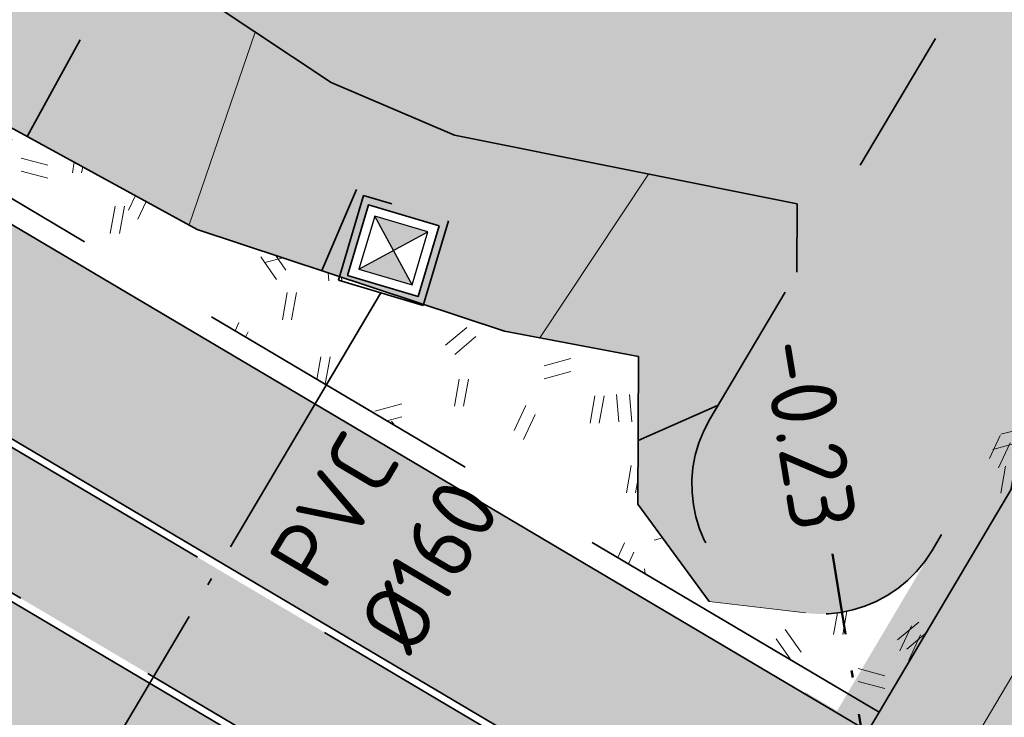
# Model space of a CAD drawing. Header units: metres. Extents: x 90794 to 91984, y 464666 to 465269.
# Tile 5 of 81: x 90917 to 90930, y 465028 to 465037. Entities that reach past the tile are written whole.
import ezdxf
from ezdxf.enums import TextEntityAlignment as Align

# ---------------------------------------------------------------- set-up
doc = ezdxf.new("R2010")
doc.units = ezdxf.units.M
for name, pattern in [('NLCS-HIDDEN', [4, 2, -2]), ('RI-PVC160', [5, 4, -0.5, 0, -0.5]), ('VH-GAZONBAND_100X200', [9.5, 7.5, -2]), ('VH-OPSLUITBAND_100X200_A', [10, 4, -1, 4, -1]), ('VH-TROTTOIRBAND_280-300', [26, 12, -2, 4, -2, 4, -2]), ('XX-HIDDEN', [4, 2, -2])]:
    doc.linetypes.add(name, pattern=pattern)
for name, color, linetype, lineweight in [('N-OI-KL-OVERIG_MANTELBUIS-G', 8, 'Continuous', 100), ('N-WE-GR-GRAS_RUIGGRAS-A-500', 62, 'Continuous', 18), ('N-WE-GW-HELOFYTENFILTER-A-500', 62, 'Continuous', 18), ('N-WE-GW-TALUDARCERING_KORT-G', 90, 'Continuous', 35), ('N-WE-GW-TALUDARCERING_LANG-G', 90, 'Continuous', 18), ('N-WE-GW-WADI-G', 110, 'XX-HIDDEN', 35), ('N-WE-GW-WADI_TALUD-A-500', 62, 'Continuous', 18), ('N-WE-RI-HWA_KOLK_STRAATKOLK-S', 150, 'Continuous', 25), ('N-WE-RI-HWA_STROOMRICHTING-S', 150, 'Continuous', 25), ('N-WE-RI-HWA_TRANSPORTLEIDING_PVC_160-G', 150, 'RI-PVC160', 35), ('N-WE-RI-HWA_TRANSPORTLEIDING_PVC_160-GD', 150, 'RI-PVC160', 50), ('N-WE-RI-ITR_RETENTIE_WADI_BODEM-G', 140, 'Continuous', 35), ('N-WE-RI-ITR_RETENTIE_WADI_INSTEEK-G', 120, 'Continuous', 35), ('N-WE-VH-KANTOPSLUITING_GAZONBAND_100X200-G', 90, 'VH-GAZONBAND_100X200', 35), ('N-WE-VH-KANTOPSLUITING_OPSLUITBAND_100X200-G', 150, 'VH-OPSLUITBAND_100X200_A', 35), ('N-WE-VH-KANTOPSLUITING_TROTTOIRBAND_280 300_240-G', 210, 'VH-TROTTOIRBAND_280-300', 35), ('N-WE-VH-VERHARDING-G', 7, 'Continuous', 35)]:
    doc.layers.add(name, color=color, linetype=linetype, lineweight=lineweight)
for name, color, linetype, lineweight, true_color in [('N-WE-GR-GRAS_KRUIDENRIJK-A-500', 7, 'Continuous', 18, 0x008020), ('N-WE-OG-WEG_PARKEERPLAATS_FIETSPAD-A-500', 7, 'Continuous', 18, 0xebde94), ('N-WE-OG-WEG_PARKEERPLAATS_HOOFDRIJBAAN-A-500', 7, 'Continuous', 18, 0x848483), ('N-WE-OG-WEG_VOETPAD-A-500', 7, 'Continuous', 18, 0xd7bd28)]:
    doc.layers.add(name, color=color, linetype=linetype, lineweight=lineweight, true_color=true_color)
doc.layers.add('N-WE-KL-TRACE_DATA-G', color=7, linetype='NLCS-HIDDEN', lineweight=35, true_color=0x006600, transparency=0.5)
doc.layers.add('N-WE-KL-TRACE_ET_OV_GROEP1-G', color=1, linetype='NLCS-HIDDEN', lineweight=35, true_color=0xff0000, transparency=0.5)
doc.layers.add('X-XX-AL-HULPLIJN-G', color=155, linetype='Continuous', lineweight=18, plot=False)
doc.layers.get('0').freeze()
doc.styles.add('NLCS-ISO', font='NLCS-ISO.ttf')
doc.styles.add('NLCS-ISO-M500-T18', font='NLCS-ISO.ttf', dxfattribs={"height": 0.9})
pattern_1 = [(0, (90932.96437311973, 465018.5145333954), (1, 1), [0.12, -0.8]), (45, (90933.36437311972, 465018.7145333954), (-0.1131370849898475, 1.866761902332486), [0.12, -0.8]), (29.99999999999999, (90933.04437311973, 465018.6345333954), (0.2274613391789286, 1.286025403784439), [0.12, -0.8]), (15, (90933.28437311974, 465018.9945333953), (0.3856270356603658, 0.7244941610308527), [0.12, -0.8]), (135, (90933.12437311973, 465020.5145333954), (-0.02828427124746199, -0.6505382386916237), [0.12, -0.8]), (150, (90934.16437311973, 465018.9145333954), (0.2156921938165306, -0.5864101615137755), [0.12, -0.8]), (165, (90933.20437311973, 465018.5545333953), (0.1434520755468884, -0.7010146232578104), [0.12, -0.8]), (85, (90933.36437311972, 465018.9145333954), (-0.872677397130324, 1.040016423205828), [0.12, -0.8]), (99.99999999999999, (90932.96437311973, 465018.5145333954), (-1.112117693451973, 0.7787131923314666), [0.12, -0.7999999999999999])]

# ---------------------------------------------------------------- blocks, each defined once
blk = doc.blocks.new('N-SRI-KOLK_STRAAT_300X300-SO')
h = blk.add_hatch(color=256)
h.dxf.hatch_style = 1
h.paths.add_polyline_path([(0.7499999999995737, 1.500000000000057), (-0.7500000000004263, 1.500000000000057), (-4.263256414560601e-13, 0.7500000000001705)])
h.paths.add_polyline_path([(-4.262840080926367e-13, 0.7500000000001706), (-0.7500000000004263, 2.842170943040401e-13), (0.7499999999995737, 2.842170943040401e-13)])
for p, q in [((-0.7500000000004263, 2.842170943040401e-13), (0.7499999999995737, 1.500000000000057)), ((0.7499999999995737, 2.842170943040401e-13), (-0.7500000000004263, 1.500000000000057))]:
    blk.add_line(p, q)
at = {"flags": 128}
blk.add_lwpolyline([(-0.7500000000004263, 2.842170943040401e-13), (0.7499999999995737, 2.842170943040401e-13), (0.7499999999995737, 1.500000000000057), (-0.7500000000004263, 1.500000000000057)], close=True, dxfattribs=at)

msp = doc.modelspace()

# ---------------------------------------------------------------- hatches: boundary and pattern name
at = {"layer": 'N-WE-GR-GRAS_KRUIDENRIJK-A-500'}
h = msp.add_hatch(dxfattribs=at)
h.set_pattern_fill('AGR-KRUIDEN-SO', color=256, scale=0.1, pattern_type=2)
h.set_pattern_definition([(90, (0.5094692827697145, 0.8604888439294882), (-0.707106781, 0.707106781), [0.1875, -1.226713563]), (45, (0.5094692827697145, 0.8604888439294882), (-0.7071067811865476, 0.7071067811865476), [0.1875, -0.8125]), (135, (0.5094692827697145, 0.8604888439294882), (-0.7071067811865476, -0.7071067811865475), [0.1875, -0.8125])])
edge = h.paths.add_edge_path()
edge.add_arc((90877.96889997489, 465052.8188761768), 0.4000000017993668, 149.3715146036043, 239.371514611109)
edge.add_line((90877.76511226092, 465052.4746806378), (90897.36705131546, 465040.8689684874))
edge.add_arc((90897.57083902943, 465041.2131640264), 0.400000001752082, 239.3715146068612, 329.3715146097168)
edge.add_line((90897.9150345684, 465041.0093763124), (90897.96598149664, 465041.0954251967))
edge.add_arc((90897.62178595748, 465041.2992129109), 0.4000000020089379, 329.3715146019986, 405.3964201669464)
edge.add_line((90897.90266497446, 465041.584005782), (90895.67502790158, 465043.7810288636))
edge.add_arc((90894.34085257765, 465042.4282627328), 1.899999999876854, 45.39642016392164, 59.37151461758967)
edge.add_line((90895.30884421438, 465044.0631915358), (90881.55551492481, 465052.2061196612))
edge.add_arc((90880.58752328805, 465050.5711908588), 1.89999999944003, 59.37151460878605, 73.34660905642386)
edge.add_line((90881.13202767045, 465052.3914971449), (90878.13447940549, 465053.2881474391))
edge.add_arc((90878.01984690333, 465052.9049250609), 0.4000000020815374, 73.34660906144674, 149.3715145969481)
edge.add_line((90877.67565136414, 465053.1087127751), (90877.6247044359, 465053.0226638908))
edge = h.paths.add_edge_path()
edge.add_arc((90922.75419099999, 465025.6055889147), 1.899999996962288, 45.39642015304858, 59.37151462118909)
edge.add_line((90923.72218263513, 465027.2405177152), (90904.59940633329, 465038.5625321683))
edge.add_arc((90903.63141469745, 465036.9276033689), 1.899999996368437, 59.37151458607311, 73.34660905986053)
edge.add_line((90904.17591907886, 465038.7479096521), (90901.1783708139, 465039.6445599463))
edge.add_arc((90901.06373831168, 465039.2613375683), 0.40000000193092, 73.3466090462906, 149.3715146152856)
edge.add_line((90900.71954277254, 465039.4651252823), (90900.66859584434, 465039.3790763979))
edge.add_arc((90901.01279138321, 465039.1752886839), 0.4000000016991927, 149.3715145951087, 239.3715146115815)
edge.add_line((90900.80900366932, 465038.831093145), (90925.78038973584, 465024.0462946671))
edge.add_arc((90925.98417744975, 465024.3904902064), 0.4000000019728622, 239.3715146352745, 329.3715145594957)
edge.add_line((90926.32837298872, 465024.186702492), (90926.37931991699, 465024.2727513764))
edge.add_arc((90926.03512437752, 465024.4765390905), 0.4000000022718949, 329.3715146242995, 405.3964201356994)
edge.add_line((90926.31600339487, 465024.7613319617), (90924.08836632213, 465026.9583550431))
edge = h.paths.add_edge_path()
edge.add_arc((90833.12668940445, 465078.6713076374), 1.89999999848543, 59.37151459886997, 72.80267784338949)
edge.add_line((90833.6884498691, 465080.486362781), (90830.69132263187, 465081.4139751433))
edge.add_arc((90830.57305727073, 465081.0318582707), 0.4000000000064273, 72.80267783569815, 232.7460180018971)
edge.add_arc((90842.37736878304, 465096.5530769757), 19.90000000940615, 232.7460179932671, 239.371514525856)
edge.add_line((90832.23893002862, 465079.4293489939), (90871.74169035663, 465056.0409656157))
edge.add_arc((90871.94547807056, 465056.3851611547), 0.4000000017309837, 239.3715146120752, 329.3715146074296)
edge.add_line((90872.2896736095, 465056.1813734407), (90872.34062053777, 465056.2674223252))
edge.add_arc((90871.99642499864, 465056.4712100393), 0.4000000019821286, 329.3715146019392, 405.3964201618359)
edge.add_line((90872.27730401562, 465056.7560029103), (90870.04966694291, 465058.9530259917))
edge.add_arc((90868.71549161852, 465057.6002598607), 1.900000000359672, 45.39642015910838, 59.37151460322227)
edge.add_line((90869.68348325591, 465059.2351886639), (90834.09468104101, 465080.3062364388))
edge = h.paths.add_edge_path()
edge.add_line((90974.42167613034, 464995.2472678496), (90975.28777391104, 464996.7100988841))
edge.add_line((90975.28777391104, 464996.7100988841), (90935.59421430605, 465020.2114487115))
edge.add_arc((90934.62622266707, 465018.5765199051), 1.900000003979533, 59.3715146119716, 73.34660902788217)
edge.add_line((90935.17072705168, 465020.3968261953), (90932.17317878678, 465021.2934764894))
edge.add_arc((90932.05854628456, 465020.9102541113), 0.4000000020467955, 73.34660905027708, 149.3715145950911)
edge.add_line((90931.71435074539, 465021.1140418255), (90931.66340381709, 465021.0279929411))
edge.add_arc((90932.00759935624, 465020.8242052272), 0.4000000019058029, 149.371514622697, 239.3715146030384)
edge.add_line((90931.80381164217, 465020.4800096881), (90974.42167613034, 464995.2472678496))
at = {"layer": 'N-WE-GR-GRAS_RUIGGRAS-A-500'}
h = msp.add_hatch(dxfattribs=at)
h.set_pattern_fill('AGR-GRAS_RUIGGRAS-SO', color=256, scale=0.025, pattern_type=2)
h.set_pattern_definition([(40, (0, 0), (-1.387956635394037, 3.40429161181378), [0.3749999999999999, -4]), (40, (0.125, -0.125), (-1.387956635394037, 3.40429161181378), [0.3749999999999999, -4]), (95, (0.75, -0.125), (-3.931830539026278, 1.914604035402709), [0.375, -2]), (95, (0.925, -0.125), (-3.931830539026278, 1.914604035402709), [0.375, -2]), (125, (1, 0.5), (-3.686609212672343, 0.4705449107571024), [0.375, -2.5]), (125, (1.125, 0.625), (-3.686609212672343, 0.4705449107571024), [0.375, -2.5]), (15, (0, 0.625), (0.8018411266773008, 2.803043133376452), [0.375, -2]), (15, (0, 0.8), (0.8018411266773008, 2.803043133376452), [0.375, -2]), (165, (0, 0.625), (-2.419460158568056, -3.233993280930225), [0.375, -2]), (165, (0, 0.8), (-2.419460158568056, -3.233993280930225), [0.375, -2]), (65, (0, 0), (-1.337170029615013, 1.86483278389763), [0.375, -2.5]), (65, (0.125, -0.125), (-1.337170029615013, 1.86483278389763), [0.375, -2.5]), (80, (0.75, -0.125), (-3.302320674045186, 2.866998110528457), [0.3749999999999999, -2]), (80, (0.875, -0.125), (-3.302320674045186, 2.866998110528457), [0.3749999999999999, -2]), (80, (0.25, 0.5), (-2.331783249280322, 1.172726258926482), [0.3749999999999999, -2]), (80, (0.375, 0.5), (-2.331783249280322, 1.172726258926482), [0.3749999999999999, -2])])
edge = h.paths.add_edge_path()
edge.add_line((90887.64996337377, 465036.2792027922), (90895.36557327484, 465036.9406102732))
edge.add_line((90895.36557327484, 465036.9406102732), (90875.39228043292, 465048.7661897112))
edge.add_arc((90880.9184461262, 465047.0050841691), 5.800000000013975, 162.323705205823, 239.3715146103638)
edge.add_line((90877.96352428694, 465042.0142488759), (90887.64996337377, 465036.2792027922))
h.paths.add_polyline_path([(90912.73750163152, 465026.6552196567), (90898.32714909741, 465035.1871512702), (90890.61153919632, 465034.5257437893), (90910.44488985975, 465022.7830198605)])
edge = h.paths.add_edge_path()
edge.add_line((90915.74921247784, 465024.8720772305), (90913.45660070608, 465020.9998774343))
edge.add_line((90913.45660070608, 465020.9998774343), (90916.51342448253, 465019.1900250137))
edge.add_arc((90919.46834632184, 465024.1808603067), 5.799999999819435, 239.3715146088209, 316.4193240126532)
edge.add_line((90923.66989188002, 465020.1824837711), (90915.74921247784, 465024.8720772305))
h = msp.add_hatch(dxfattribs=at)
h.set_pattern_fill('AGR-GRAS_RUIGGRAS-SO', color=256, scale=0.025, pattern_type=2)
h.set_pattern_definition([(40, (90932.96437311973, 465018.5145333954), (-1.387956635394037, 3.40429161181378), [0.3749999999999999, -4]), (40, (90933.08937311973, 465018.3895333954), (-1.387956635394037, 3.40429161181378), [0.3749999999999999, -4]), (95, (90933.71437311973, 465018.3895333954), (-3.931830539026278, 1.914604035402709), [0.375, -2]), (95, (90933.88937311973, 465018.3895333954), (-3.931830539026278, 1.914604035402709), [0.375, -2]), (125, (90933.96437311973, 465019.0145333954), (-3.686609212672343, 0.4705449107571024), [0.375, -2.5]), (125, (90934.08937311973, 465019.1395333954), (-3.686609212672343, 0.4705449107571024), [0.375, -2.5]), (15, (90932.96437311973, 465019.1395333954), (0.8018411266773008, 2.803043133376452), [0.375, -2]), (15, (90932.96437311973, 465019.3145333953), (0.8018411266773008, 2.803043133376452), [0.375, -2]), (165, (90932.96437311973, 465019.1395333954), (-2.419460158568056, -3.233993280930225), [0.375, -2]), (165, (90932.96437311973, 465019.3145333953), (-2.419460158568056, -3.233993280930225), [0.375, -2]), (65, (90932.96437311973, 465018.5145333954), (-1.337170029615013, 1.86483278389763), [0.375, -2.5]), (65, (90933.08937311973, 465018.3895333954), (-1.337170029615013, 1.86483278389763), [0.375, -2.5]), (80, (90933.71437311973, 465018.3895333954), (-3.302320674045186, 2.866998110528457), [0.3749999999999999, -2]), (80, (90933.83937311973, 465018.3895333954), (-3.302320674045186, 2.866998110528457), [0.3749999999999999, -2]), (80, (90933.21437311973, 465019.0145333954), (-2.331783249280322, 1.172726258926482), [0.3749999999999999, -2]), (80, (90933.33937311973, 465019.0145333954), (-2.331783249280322, 1.172726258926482), [0.3749999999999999, -2])])
h.paths.add_polyline_path([(90925.29247900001, 465032.5713220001), (90923.475681, 465032.916162), (90919.310232, 465034.297053), (90915.19136499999, 465036.546513), (90911.8489, 465038.178305), (90908.82176, 465040.188428), (90906.11808500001, 465042.78519), (90903.91096000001, 465045.496229), (90903.71200899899, 465045.6298932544), (90902.33079518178, 465043.2758851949), (90928.55419285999, 465027.7498087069), (90936.56907962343, 465041.286877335), (90936.13883520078, 465041.5416119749), (90929.27025432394, 465029.9406432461, -0.2974007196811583), (90927.55480986, 465029.0948105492), (90926.248344, 465029.252414), (90925.280276, 465030.570351)])
at = {"layer": 'N-WE-GW-HELOFYTENFILTER-A-500'}
h = msp.add_hatch(dxfattribs=at)
h.set_pattern_fill('AGR-GRAS_SPORTVELD-SO', color=256, scale=0.2, angle=45, pattern_type=2)
h.set_pattern_definition([(104.371514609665, (90932.96437311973, 465018.5145333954), (-0.1734837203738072, 0.03748802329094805), [0, -0.15875])])
edge = h.paths.add_edge_path()
edge.add_line((90974.2872411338, 465116.7694598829), (90958.45424641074, 465126.1436946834))
edge.add_line((90958.45424641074, 465126.1436946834), (90956.67110392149, 465123.1319837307))
edge.add_line((90956.67110392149, 465123.1319837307), (90972.50409864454, 465113.7577489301))
edge.add_arc((90971.48516007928, 465112.0367712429), 1.999999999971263, -30.628485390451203, 59.37151460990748, ccw=False)
edge.add_line((90973.20613776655, 465111.0178326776), (90965.10557617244, 465097.3360600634))
edge.add_line((90965.10557617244, 465097.3360600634), (90968.1172871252, 465095.5529175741))
edge.add_line((90968.1172871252, 465095.5529175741), (90976.21784871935, 465109.2346901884))
edge.add_arc((90971.48516007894, 465112.0367712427), 5.50000000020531, 329.3715146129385, 419.3715146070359)
h.paths.add_polyline_path([(90963.83190296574, 465095.1848379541), (90948.54782448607, 465069.3701726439), (90951.55953543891, 465067.5870301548), (90966.84361391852, 465093.4016954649)])
edge = h.paths.add_edge_path()
edge.add_arc((90938.65685211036, 465049.2294659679), 1.750000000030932, 329.3715146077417, 509.3715146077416)
edge.add_line((90937.15099663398, 465050.1210372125), (90934.14606281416, 465045.045732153))
edge.add_line((90934.14606281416, 465045.045732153), (90937.15777376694, 465043.2625896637))
edge.add_line((90937.15777376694, 465043.2625896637), (90940.16270758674, 465048.3378947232))
edge = h.paths.add_edge_path()
edge.add_arc((90944.12855220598, 465058.4711161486), 1.750000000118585, 149.3715146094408, 329.3715146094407)
edge.add_line((90945.63440768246, 465057.5795449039), (90950.28586223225, 465065.4358080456))
edge.add_line((90950.28586223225, 465065.4358080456), (90947.27415127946, 465067.2189505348))
edge.add_line((90947.27415127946, 465067.2189505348), (90942.6226967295, 465059.3626873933))
edge = h.paths.add_edge_path()
edge.add_arc((90899.12498568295, 465085.1163596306), 1.750000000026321, 149.371514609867, 329.3715146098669)
edge.add_line((90900.63084115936, 465084.224788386), (90915.47168136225, 465109.2908284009))
edge.add_line((90915.47168136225, 465109.2908284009), (90912.45997040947, 465111.0739708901))
edge.add_line((90912.45997040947, 465111.0739708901), (90897.61913020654, 465086.0079308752))
edge = h.paths.add_edge_path()
edge.add_arc((90927.76439884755, 465030.8322144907), 1.750000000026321, 149.371514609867, 329.3715146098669)
edge.add_line((90929.27025432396, 465029.9406432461), (90936.13883520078, 465041.5416119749))
edge.add_line((90936.13883520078, 465041.5416119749), (90933.12712424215, 465043.3247544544))
edge.add_line((90933.12712424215, 465043.3247544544), (90926.25854337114, 465031.7237857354))
edge = h.paths.add_edge_path()
edge.add_arc((90882.7608323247, 465057.4774579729), 1.750000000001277, 149.3715146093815, 329.3715146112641)
edge.add_line((90884.2666878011, 465056.5858867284), (90895.15914106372, 465074.9831382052))
edge.add_arc((90893.65328558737, 465075.8747094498), 1.749999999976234, 329.3715146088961, 509.3715146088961)
edge.add_line((90892.14743011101, 465076.7662806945), (90881.25497684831, 465058.3690292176))
edge = h.paths.add_edge_path()
edge.add_line((90954.08963739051, 465124.6603915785), (90955.87277987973, 465127.6721025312))
edge.add_line((90955.87277987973, 465127.6721025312), (90935.73734093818, 465139.5936837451))
edge.add_arc((90932.9352598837, 465134.8609951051), 5.49999999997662, 59.37151461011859, 149.3715146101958)
edge.add_line((90928.20257124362, 465137.6630761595), (90913.73364361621, 465113.2251929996))
edge.add_line((90913.73364361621, 465113.2251929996), (90916.74535456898, 465111.4420505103))
edge.add_line((90916.74535456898, 465111.4420505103), (90931.21428219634, 465135.8799336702))
edge.add_arc((90932.93525988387, 465134.8609951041), 2.000000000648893, 59.37151462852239, 149.3715145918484, ccw=False)
edge.add_line((90933.95419844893, 465136.5819727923), (90954.08963739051, 465124.6603915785))
at = {"layer": 'N-WE-GW-WADI_TALUD-A-500'}
h = msp.add_hatch(dxfattribs=at)
h.set_pattern_fill('AGR-GRAS_01-SO', color=256, scale=0.04, pattern_type=2)
h.set_pattern_definition(pattern_1)
h.paths.add_polyline_path([(90911.010855, 465044.283441), (90908.509699, 465046.401213), (90905.692764, 465048.2385270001), (90905.33567557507, 465048.3971144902), (90903.71200899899, 465045.6298932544), (90903.91096000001, 465045.496229), (90906.11808500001, 465042.78519), (90908.82176, 465040.188428), (90911.8489, 465038.178305), (90915.19136499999, 465036.546513), (90919.310232, 465034.297053), (90923.475681, 465032.916162), (90925.29247900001, 465032.5713220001), (90925.280276, 465030.570351), (90926.248344, 465029.252414), (90927.55480986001, 465029.0948105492, -0.5415437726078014), (90926.25854337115, 465031.7237857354), (90927.43801167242, 465033.7158966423), (90927.44019600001, 465034.641074), (90922.795039, 465035.575625), (90921.12375, 465036.287153), (90919.552278, 465037.333252), (90916.666756, 465039.518462), (90913.805978, 465041.8163250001)])
h.paths.add_polyline_path([(90921.63228709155, 465034.6315182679), (90922.59066994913, 465034.3460321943), (90922.30518387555, 465033.3876493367), (90921.3468010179, 465033.6731354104)], flags=16)
h.paths.add_polyline_path([(90923.87256614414, 465048.8040968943), (90923.58632627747, 465048.3263182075), (90923.63350062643, 465048.3006710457), (90924.12116182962, 465048.0308863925), (90924.60841344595, 465047.7564782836), (90925.09326527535, 465047.4755686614), (90925.57206529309, 465047.1850317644), (90926.04111798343, 465046.881709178), (90926.49672783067, 465046.5624424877), (90926.935199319, 465046.2240732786), (90927.35283693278, 465045.8634431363), (90927.74596081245, 465045.4774085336), (90928.11448908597, 465045.0662472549), (90928.4665089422, 465044.638005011), (90928.8112351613, 465044.2017997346), (90929.15788252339, 465043.7667493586), (90929.51552691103, 465043.341835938), (90929.88808720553, 465042.9309966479), (90930.2729202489, 465042.5317492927), (90930.66695785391, 465042.1411958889), (90931.06713183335, 465041.7564384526), (90931.470374, 465041.374579), (90931.79210081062, 465041.0699123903), (90933.12712424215, 465043.3247544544)])
h.paths.add_polyline_path([(90907.3500579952, 465060.2722030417), (90906.95397622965, 465060.6097413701), (90906.55933567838, 465060.9505946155), (90906.16223392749, 465061.2885221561), (90905.75876856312, 465061.6172833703), (90905.34504041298, 465061.9306426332), (90904.91860219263, 465062.2246023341), (90904.48074080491, 465062.5009209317), (90904.03333523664, 465062.7622695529), (90903.57826447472, 465063.0113193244), (90903.11740750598, 465063.2507413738), (90902.65264331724, 465063.4832068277), (90902.1858508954, 465063.7113868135), (90901.71890601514, 465063.9379579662), (90901.25351518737, 465064.1658871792), (90900.79113523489, 465064.3985695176), (90900.33320291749, 465064.6394344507), (90899.88115499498, 465064.8919114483), (90899.43642822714, 465065.1594299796), (90899.00045489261, 465065.4454090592), (90898.57244732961, 465065.748088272), (90898.14581550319, 465066.0521694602), (90897.71303313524, 465066.3401700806), (90897.26657394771, 465066.5946075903), (90896.79899213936, 465066.7981664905), (90896.30788598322, 465066.9440011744), (90895.79879854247, 465067.04175689), (90895.27797130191, 465067.1025285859), (90894.75164574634, 465067.1374112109), (90894.22589488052, 465067.1572613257), (90893.70340664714, 465067.1681458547), (90893.1837356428, 465067.1716982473), (90892.66631842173, 465067.1693849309), (90892.15059153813, 465067.1626723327), (90891.63599154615, 465067.1530268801), (90891.121955, 465067.141915), (90890.50874287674, 465067.1286592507), (90889.53706885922, 465065.4875109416), (90889.73843866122, 465065.3662523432), (90890.22635955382, 465065.0992277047), (90890.72913690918, 465064.8768291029), (90891.25246875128, 465064.7161901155), (90891.79349700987, 465064.6088313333), (90892.34672354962, 465064.5383702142), (90892.90664948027, 465064.4884219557), (90893.46777591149, 465064.4426017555), (90894.02460395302, 465064.3845248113), (90894.57163471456, 465064.2978063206), (90895.10342620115, 465064.1662245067), (90895.61801423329, 465063.9835227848), (90896.11886242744, 465063.7589971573), (90896.6099056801, 465063.5032940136), (90897.09507888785, 465063.227059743), (90897.57831694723, 465062.9409407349), (90898.06355475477, 465062.6555833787), (90898.55472720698, 465062.3816340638), (90899.05545030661, 465062.1290059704), (90899.5648029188, 465061.8971803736), (90900.07848737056, 465061.6778751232), (90900.59212558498, 465061.4626232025), (90901.10133948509, 465061.2429575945), (90901.60175099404, 465061.0104112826), (90902.0889820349, 465060.75651725), (90902.55873332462, 465060.4729490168), (90903.01055825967, 465060.1582517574), (90903.44952672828, 465059.8208098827), (90903.88113367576, 465059.4697659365), (90904.31087404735, 465059.114262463), (90904.74424278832, 465058.7634420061), (90905.18673484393, 465058.42644711), (90905.64382978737, 465058.1123953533), (90906.11761982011, 465057.8249030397), (90906.60257536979, 465057.5552082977), (90907.09212558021, 465057.2928581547), (90907.58075009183, 465057.0290608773), (90907.97148427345, 465056.8141448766), (90909.24618548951, 465058.9667390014), (90909.02661852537, 465059.0796361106), (90908.58597471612, 465059.3418837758), (90908.16215482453, 465059.6320336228), (90907.75148338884, 465059.944220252)])
h.paths.add_polyline_path([(90902.141602, 465049.815643), (90899.215952, 465051.321182), (90895.56193899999, 465051.812933), (90892.08356200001, 465052.609142), (90890.472025, 465053.435879), (90888.828406, 465055.031847), (90887.494087, 465057.128437), (90886.315666, 465058.323756), (90885.29544347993, 465058.3234454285), (90884.2666878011, 465056.5858867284, -0.2592513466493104), (90882.7985623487, 465055.7278647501), (90884.19504800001, 465055.7579800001), (90884.75248200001, 465055.942616), (90885.162565, 465055.778825), (90887.24222300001, 465053.276437), (90890.27356, 465050.943138), (90893.152517, 465049.910616), (90896.839915, 465049.096151), (90900.628562, 465047.7014920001), (90902.02119322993, 465046.7658595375), (90903.47619747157, 465049.2229322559)])
h.paths.add_polyline_path([(90888.3231718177, 465053.8394625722), (90887.5841380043, 465053.1657942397), (90886.91046967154, 465053.9048280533), (90887.64950348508, 465054.5784963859)], flags=16)
h.paths.add_polyline_path([(90921.15367547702, 465053.2934388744), (90920.71820330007, 465053.5775112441), (90920.28733602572, 465053.8690059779), (90919.8574323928, 465054.1611100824), (90919.42485114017, 465054.4470105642), (90918.98595100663, 465054.71989443), (90918.53709073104, 465054.9729486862), (90918.07488109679, 465055.1998475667), (90917.5999377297, 465055.4020070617), (90917.1160831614, 465055.5870424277), (90916.62722990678, 465055.7627428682), (90916.13729048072, 465055.9368975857), (90915.65017739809, 465056.1172957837), (90915.16968384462, 465056.3114906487), (90914.69665279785, 465056.5212002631), (90914.22885804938, 465056.7420722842), (90913.76393025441, 465056.9694712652), (90913.29950006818, 465057.1987617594), (90912.83319814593, 465057.42530832), (90912.36265514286, 465057.6444755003), (90911.88559142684, 465057.8517896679), (90911.77670430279, 465057.8959474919), (90911.28871502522, 465056.6831066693, 0.4141256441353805), (90912.23646310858, 465054.4583345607), (90920.58499185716, 465051.0963728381, 0.372450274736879), (90922.7013145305, 465051.8218195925), (90925.06360252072, 465050.4231807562), (90928.52942211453, 465048.3711743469), (90928.4522920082, 465048.4435733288), (90928.07026988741, 465048.8007533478), (90927.68618577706, 465049.1550569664), (90927.29863452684, 465049.5042122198), (90926.90621098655, 465049.8459471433), (90926.50751000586, 465050.1779897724), (90926.10112643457, 465050.4980681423), (90925.68565512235, 465050.8039102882), (90925.25969091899, 465051.0932442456), (90924.8218303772, 465051.3638008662), (90924.37182044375, 465051.6152138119), (90923.91255571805, 465051.8523231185), (90923.44746428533, 465052.0808512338), (90922.97997423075, 465052.3065206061), (90922.51351363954, 465052.5350536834), (90922.05151059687, 465052.7721729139), (90921.59739318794, 465053.0236007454)])
h = msp.add_hatch(dxfattribs=at)
h.set_pattern_fill('AGR-GRAS_01-SO', color=256, scale=0.04, pattern_type=2)
h.set_pattern_definition(pattern_1)
h.paths.add_polyline_path([(90926.935199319, 465046.2240732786), (90926.49672783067, 465046.5624424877), (90926.04111798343, 465046.881709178), (90925.57206529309, 465047.1850317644), (90925.09326527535, 465047.4755686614), (90924.60841344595, 465047.7564782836), (90924.12116182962, 465048.0308863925), (90923.63350062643, 465048.3006710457), (90923.58632627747, 465048.3263182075), (90922.88302137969, 465047.1523933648), (90908.09876370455, 465053.1062562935), (90905.33567557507, 465048.3971144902), (90905.692764, 465048.2385270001), (90908.509699, 465046.401213), (90911.010855, 465044.283441), (90913.805978, 465041.8163250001), (90916.666756, 465039.518462), (90919.552278, 465037.333252), (90921.12375, 465036.287153), (90922.795039, 465035.575625), (90927.44019600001, 465034.641074), (90927.43801167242, 465033.7158966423), (90931.79210081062, 465041.0699123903), (90931.470374, 465041.374579), (90931.06713183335, 465041.7564384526), (90930.66695785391, 465042.1411958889), (90930.2729202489, 465042.5317492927), (90929.88808720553, 465042.9309966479), (90929.51552691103, 465043.341835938), (90929.15788252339, 465043.7667493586), (90928.8112351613, 465044.2017997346), (90928.4665089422, 465044.638005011), (90928.11448908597, 465045.0662472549), (90927.74596081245, 465045.4774085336), (90927.35283693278, 465045.8634431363)])
h.paths.add_polyline_path([(90906.60257536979, 465057.5552082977), (90906.11761982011, 465057.8249030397), (90905.64382978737, 465058.1123953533), (90905.18673484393, 465058.42644711), (90904.74424278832, 465058.7634420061), (90904.31087404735, 465059.114262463), (90903.88113367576, 465059.4697659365), (90903.44952672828, 465059.8208098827), (90903.01055825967, 465060.1582517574), (90902.55873332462, 465060.4729490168), (90902.0889820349, 465060.75651725), (90901.60175099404, 465061.0104112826), (90901.10133948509, 465061.2429575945), (90900.59212558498, 465061.4626232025), (90900.07848737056, 465061.6778751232), (90899.5648029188, 465061.8971803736), (90899.05545030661, 465062.1290059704), (90898.55472720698, 465062.3816340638), (90898.06355475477, 465062.6555833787), (90897.57831694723, 465062.9409407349), (90897.09507888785, 465063.227059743), (90896.6099056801, 465063.5032940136), (90896.11886242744, 465063.7589971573), (90895.61801423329, 465063.9835227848), (90895.10342620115, 465064.1662245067), (90894.57163471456, 465064.2978063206), (90894.02460395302, 465064.3845248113), (90893.46777591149, 465064.4426017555), (90892.90664948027, 465064.4884219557), (90892.34672354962, 465064.5383702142), (90891.79349700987, 465064.6088313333), (90891.25246875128, 465064.7161901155), (90890.72913690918, 465064.8768291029), (90890.22635955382, 465065.0992277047), (90889.73843866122, 465065.3662523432), (90889.53706885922, 465065.4875109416), (90885.29544347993, 465058.3234454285), (90886.315666, 465058.323756), (90887.494087, 465057.128437), (90888.828406, 465055.031847), (90890.472025, 465053.435879), (90892.08356200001, 465052.609142), (90895.56193899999, 465051.812933), (90899.215952, 465051.321182), (90902.141602, 465049.815643), (90903.47619747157, 465049.2229322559), (90907.97148427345, 465056.8141448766), (90907.58075009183, 465057.0290608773), (90907.09212558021, 465057.2928581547)])
at = {"layer": 'N-WE-OG-WEG_PARKEERPLAATS_FIETSPAD-A-500'}
h = msp.add_hatch(color=256, dxfattribs=at)
h.dxf.hatch_style = 1
edge = h.paths.add_edge_path()
edge.add_line((90973.02422371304, 464991.3099234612), (90975.0621008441, 464994.7518788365))
edge.add_line((90975.0621008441, 464994.7518788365), (90832.18798312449, 465079.3433000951))
edge.add_arc((90842.37736877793, 465096.5530769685), 20.00000000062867, 223.1615312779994, 239.3715146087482, ccw=False)
edge.add_line((90827.78880733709, 465082.8719266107), (90824.74766650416, 465086.1147730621))
edge.add_arc((90807.24139277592, 465069.6973926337), 23.99999999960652, 43.16153127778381, 60.06390736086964)
edge.add_line((90819.2182022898, 465090.4953741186), (90817.18519255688, 465087.0613297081))
edge.add_arc((90823.89790941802, 465083.0894431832), 7.799772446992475, 149.3873742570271, 149.4581527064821)
edge.add_arc((90807.24139277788, 465069.6973926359), 19.9999999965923, 43.161531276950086, 60.20191758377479, ccw=False)
edge.add_line((90821.82995421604, 465083.3785429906), (90824.87109504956, 465080.1356965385))
edge.add_arc((90842.37736877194, 465096.5530769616), 23.99999999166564, 223.1615312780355, 239.3711780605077)
edge.add_line((90830.14998468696, 465075.9014165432), (90973.02422371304, 464991.3099234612))
at = {"layer": 'N-WE-OG-WEG_PARKEERPLAATS_HOOFDRIJBAAN-A-500'}
h = msp.add_hatch(color=256, dxfattribs=at)
h.dxf.hatch_style = 1
edge = h.paths.add_edge_path()
edge.add_line((90931.75285543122, 465020.3939663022), (90925.7294520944, 465023.9602402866))
edge.add_arc((90925.98417745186, 465024.390490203), 0.4999999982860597, 239.3727508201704, 329.3715147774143)
edge.add_line((90926.41442187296, 465024.1357555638), (90976.64809314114, 465108.979955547))
edge.add_arc((90971.48516007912, 465112.0367712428), 6.000000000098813, 329.3715146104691, 419.3715146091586)
edge.add_line((90974.54197577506, 465117.1997043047), (90935.99207557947, 465140.0239281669))
edge.add_arc((90932.93525988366, 465134.860995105), 6.000000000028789, 59.37151461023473, 149.3715146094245)
edge.add_line((90927.77232682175, 465137.9178108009), (90877.58961204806, 465053.1596758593))
edge.add_line((90877.58961204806, 465053.1596758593), (90877.53865555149, 465053.0736108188))
edge.add_arc((90877.96889996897, 465052.8188761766), 0.4999999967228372, 149.3715142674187, 239.3702788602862)
edge.add_line((90877.71415604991, 465052.3886372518), (90871.69075271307, 465055.9549112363))
edge.add_arc((90871.94547807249, 465056.3851611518), 0.4999999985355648, 239.3727505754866, 329.3715147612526)
edge.add_line((90872.37572249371, 465056.1304265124), (90872.42668429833, 465056.2165005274))
edge.add_line((90872.42668429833, 465056.2165005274), (90924.64727089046, 465144.4165818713))
edge.add_arc((90931.53118163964, 465140.3408276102), 7.999999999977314, 59.37151460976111, 149.3715146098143, ccw=False)
edge.add_line((90935.60693590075, 465147.2247383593), (90981.04074684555, 465120.3247602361))
edge.add_arc((90976.96499258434, 465113.4408494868), 8.000000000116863, -30.62848538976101, 59.371514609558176, ccw=False)
edge.add_line((90983.84890333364, 465109.3650952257), (90931.57735493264, 465021.0789398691))
edge.add_arc((90932.00758875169, 465020.8241864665), 0.5000004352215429, 149.3690456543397, 149.3716196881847)
edge.add_arc((90932.00759935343, 465020.8242052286), 0.499999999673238, 149.3740886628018, 239.3702786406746)
at = {"layer": 'N-WE-OG-WEG_VOETPAD-A-500'}
h = msp.add_hatch(color=256, dxfattribs=at)
h.dxf.hatch_style = 1
edge = h.paths.add_edge_path()
edge.add_line((90904.73775933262, 465038.5968305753), (90904.73739606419, 465038.5962170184))
edge.add_arc((90903.51546139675, 465036.4151907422), 2.499999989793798, 59.3715145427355, 60.739976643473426, ccw=False)
edge.add_line((90904.78913460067, 465038.5664128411), (90923.72039711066, 465027.3577878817))
edge.add_arc((90922.44672390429, 465025.2065657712), 2.500000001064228, 45.396420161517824, 59.37151463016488, ccw=False)
edge.add_line((90924.2022177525, 465026.9865212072), (90926.38622315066, 465024.832530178))
edge.add_arc((90926.03512438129, 465024.4765390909), 0.499999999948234, -30.62527297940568, 45.39642017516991, ccw=False)
edge.add_line((90926.4653830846, 465024.2218285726), (90928.40135207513, 465027.4916620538))
edge.add_line((90928.40135207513, 465027.4916620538), (90902.13923275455, 465043.040664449))
edge.add_line((90902.13923275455, 465043.040664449), (90899.94851482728, 465039.340562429))
edge.add_line((90899.94851482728, 465039.340562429), (90900.55085701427, 465038.9839339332))
edge.add_arc((90901.01279138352, 465039.1752886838), 0.5000000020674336, 149.3715146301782, 202.501616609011, ccw=False)
edge.add_line((90900.58254695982, 465039.430023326), (90900.63349388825, 465039.5160722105))
edge.add_arc((90901.06373831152, 465039.2613375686), 0.5000000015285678, 73.34660895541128, 149.3715146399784, ccw=False)
edge.add_line((90901.2070289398, 465039.74036554), (90904.14586564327, 465038.8612775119))
edge.add_arc((90903.42941250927, 465036.4661376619), 2.499999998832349, 59.37151461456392, 73.34660907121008, ccw=False)
edge.add_line((90904.7030857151, 465038.6173597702), (90904.73775933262, 465038.5968305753))

# ---------------------------------------------------------------- linework, layer by layer
at = {"layer": 'N-OI-KL-OVERIG_MANTELBUIS-G', "const_width": 0.25, "flags": 128}
msp.add_lwpolyline([(90927.48991630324, 465027.9150824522), (90934.37382705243, 465023.8393281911)], dxfattribs=at)
at = {"layer": 'N-WE-GW-TALUDARCERING_KORT-G'}
for p, q in [((90917.00544070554, 465035.5557816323), (90917.72137868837, 465036.8666977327)), ((90920.99999847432, 465033.7368772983), (90921.46906654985, 465034.8386586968)), ((90925.28554948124, 465031.4350632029), (90926.3602072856, 465031.9091085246))]:
    msp.add_line(p, q, dxfattribs=at)
at = {"layer": 'N-WE-GW-TALUDARCERING_LANG-G'}
for p, q in [((90919.19955113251, 465034.3574997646), (90920.09300289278, 465036.9733017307)), ((90923.95267952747, 465032.8256245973), (90925.42909310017, 465035.0456842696))]:
    msp.add_line(p, q, dxfattribs=at)
at = {"layer": 'N-WE-GW-WADI-G', "flags": 128}
msp.add_lwpolyline([(90926.25854337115, 465031.7237857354), (90937.150996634, 465050.1210372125, -1), (90940.16270758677, 465048.3378947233), (90929.27025432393, 465029.9406432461, -0.9999999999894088)], format="xyb", close=True, dxfattribs=at)
at = {"layer": 'N-WE-KL-TRACE_DATA-G', "const_width": 0.5, "flags": 128}
msp.add_lwpolyline([(91140.55502259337, 464943.7499174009), (91000.06116676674, 464983.7274242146), (90822.57805724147, 465088.8100036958)], dxfattribs=at)
at = {"layer": 'N-WE-KL-TRACE_DATA-G', "flags": 128}
msp.add_lwpolyline([(90937.4136071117, 465052.4292693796, 0.5, 0.5, 0), (90939.95204920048, 465050.9263349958, 0.5, 0.5, -0.4142135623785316), (90940.56633343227, 465048.5289082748, 0.5, 0.5, 0), (90927.60029714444, 465026.629394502, 0, 0, 0)], format="xyseb", dxfattribs=at)
at = {"layer": 'N-WE-KL-TRACE_ET_OV_GROEP1-G', "transparency": 33554687, "flags": 128}
msp.add_lwpolyline([(90901.82547851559, 465019.0541223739, 0.25, 0.25, 0), (90916.08341330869, 465010.612432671, 0.25, 0.25, 0.4142135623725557), (90928.27604063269, 465013.7365067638, 0.25, 0.25, 0), (90932.35179489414, 465020.6204175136, 0.25, 0.25, 0), (90932.35179489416, 465020.6204175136, 0.25, 0.25, 0), (90910.77628996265, 465033.3946180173, 0.25, 0.25, 0), (90911.15839192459, 465034.03998465, 0.25, 0.25, 0), (90926.58140162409, 465024.9084895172, 0.25, 0.25, 0), (90976.43297093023, 465109.1073228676, 0.25, 0.25, 0.4142135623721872), (90974.41460845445, 465116.9845820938, 0.25, 0.25, 0), (90955.84641681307, 465127.9782438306, 0.25, 0.25, 0), (90955.91010047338, 465128.0858049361, 0.25, 0.25, 0), (90935.92839191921, 465139.9163670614, 0.25, 0.25, 0.1762086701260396), (90931.98126221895, 465140.6580213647, 0, 0, 0)], format="xyseb", dxfattribs=at)
at = {"layer": 'N-WE-KL-TRACE_ET_OV_GROEP1-G', "transparency": 33554687, "const_width": 0.25, "flags": 128}
msp.add_lwpolyline([(90983.66256653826, 464990.6766684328), (90910.96734094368, 465033.7173013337)], dxfattribs=at)
at = {"layer": 'N-WE-RI-HWA_TRANSPORTLEIDING_PVC_160-G', "flags": 128}
msp.add_lwpolyline([(90921.79744383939, 465033.4345540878), (90917.0352168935, 465025.3911974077)], dxfattribs=at)
at = {"layer": 'N-WE-RI-HWA_TRANSPORTLEIDING_PVC_160-GD', "flags": 128}
msp.add_lwpolyline([(90931.42176889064, 465008.6821322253), (90927.91916506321, 465029.8949058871)], dxfattribs=at)
at = {"layer": 'N-WE-RI-ITR_RETENTIE_WADI_BODEM-G'}
msp.add_lwpolyline([(90905.31583973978, 465048.4059238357), (90905.692764, 465048.2385270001), (90908.509699, 465046.401213), (90911.010855, 465044.283441), (90913.805978, 465041.8163250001), (90916.666756, 465039.518462), (90919.552278, 465037.333252), (90921.12375, 465036.287153), (90922.795039, 465035.575625), (90927.44019600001, 465034.641074), (90927.43801167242, 465033.7158966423)], dxfattribs=at)
at = {"layer": 'N-WE-RI-ITR_RETENTIE_WADI_INSTEEK-G', "flags": 128}
msp.add_lwpolyline([(90926.248344, 465029.252414), (90925.280276, 465030.570351), (90925.29247900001, 465032.5713220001), (90923.475681, 465032.916162), (90919.310232, 465034.297053), (90915.19136499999, 465036.546513), (90911.8489, 465038.178305), (90908.82176, 465040.188428), (90906.11808500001, 465042.78519), (90903.91096000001, 465045.496229), (90903.712008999, 465045.6298932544)], dxfattribs=at)
at = {"layer": 'N-WE-VH-KANTOPSLUITING_GAZONBAND_100X200-G', "flags": 128}
for points in [[(90877.76510297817, 465052.4746861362), (90898.22754016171, 465040.3594992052), (90899.94851482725, 465039.3405624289), (90925.78039902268, 465024.046289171)], [(90904.68681240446, 465038.5107816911), (90923.72218263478, 465027.2405177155)]]:
    msp.add_lwpolyline(points, dxfattribs=at)
at = {"layer": 'N-WE-VH-KANTOPSLUITING_OPSLUITBAND_100X200-G', "flags": 128}
msp.add_lwpolyline([(90922.71505684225, 465034.4133218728), (90922.3724735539, 465033.2632624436), (90921.22241412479, 465033.605845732), (90921.56499741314, 465034.7559051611)], close=True, dxfattribs=at)
at = {"layer": 'N-WE-VH-KANTOPSLUITING_TROTTOIRBAND_280 300_240-G', "flags": 128}
msp.add_lwpolyline([(90902.29207354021, 465043.2988111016), (90928.55419285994, 465027.7498087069)], dxfattribs=at)
at = {"layer": 'N-WE-VH-VERHARDING-G', "flags": 128}
msp.add_lwpolyline([(90926.46537407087, 465024.2218133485), (90976.64809314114, 465108.979955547, 0.4142135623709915), (90974.54197577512, 465117.1997043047), (90935.99207557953, 465140.0239281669, 0.4142135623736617), (90927.77232682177, 465137.9178108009), (90877.5896024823, 465053.1596597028)], format="xyb", dxfattribs=at)
for points in [[(90975.06210084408, 464994.7518788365), (90832.18786444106, 465079.3433703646)], [(90902.13923275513, 465043.0406644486), (90928.40135207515, 465027.4916620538)], [(90923.77312956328, 465027.3265665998), (90904.7377593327, 465038.5968305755)]]:
    msp.add_lwpolyline(points, dxfattribs=at)
msp.add_lwpolyline([(90922.59066994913, 465034.3460321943), (90922.30518387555, 465033.3876493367), (90921.3468010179, 465033.6731354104), (90921.63228709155, 465034.6315182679)], close=True, dxfattribs=at)
at = {"layer": 'X-XX-AL-HULPLIJN-G', "flags": 128}
msp.add_lwpolyline([(90927.2783227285, 465023.0432010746), (90977.76672863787, 465108.3176454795, 0.4142135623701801), (90975.20428584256, 465118.3183398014), (90936.65438564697, 465141.1425636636, 0.4142135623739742), (90926.65369132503, 465138.5801208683), (90876.16528541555, 465053.3056764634)], format="xyb", dxfattribs=at)
msp.add_lwpolyline([(90926.248344, 465029.252414), (90927.55480986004, 465029.0948105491)], dxfattribs=at)

# ---------------------------------------------------------------- block references
at = {"layer": 'N-WE-RI-HWA_KOLK_STRAATKOLK-S', "xscale": 0.5, "yscale": 0.5, "zscale": 0.5, "rotation": 343.4120942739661}
msp.add_blockref('N-SRI-KOLK_STRAAT_300X300-SO', (90921.8616782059, 465033.6501902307), dxfattribs=at)

# ---------------------------------------------------------------- texts
at = {"layer": 'N-WE-RI-HWA_STROOMRICHTING-S', "style": 'NLCS-ISO'}
msp.add_text('-0.23', height=0.9000000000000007, rotation=279.3759484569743, dxfattribs=at).set_placement((90927.60695330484, 465031.5201448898), align=Align.MIDDLE_CENTER)
at = {"layer": 'N-WE-RI-HWA_STROOMRICHTING-S', "insert": (90920.77551355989, 465030.7271099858), "char_height": 0.9, "attachment_point": 2, "rotation": 59.37151460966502, "style": 'NLCS-ISO-M500-T18'}
msp.add_mtext_dynamic_manual_height_columns('PVC\\P%%C160', width=1.313244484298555, gutter_width=6.25, heights=[0], dxfattribs=at)

doc.saveas('drawing.dxf')
